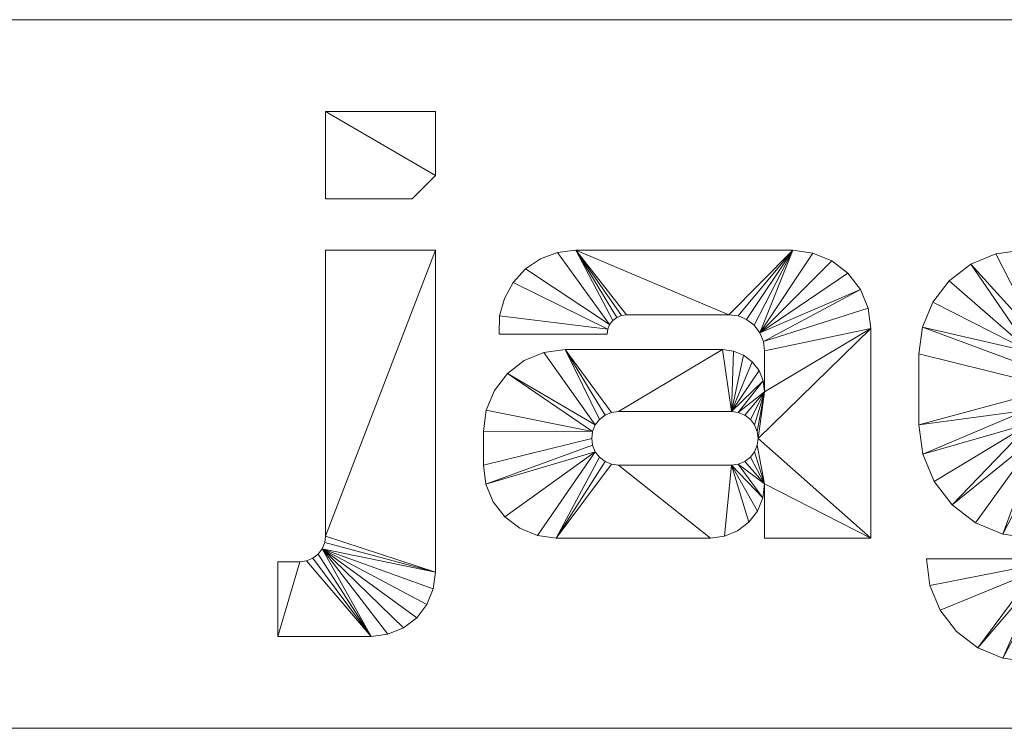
# Model space of a CAD drawing. Header units: millimetres. Extents: x -300 to 300, y -108 to 0.
# Tile 2 of 5: x -150 to 0, y -108 to 0. Entities that reach past the tile are written whole.
import ezdxf

# ---------------------------------------------------------------- set-up
doc = ezdxf.new("R2010")
doc.units = ezdxf.units.MM

# ---------------------------------------------------------------- blocks, each defined once
blk = doc.blocks.new('RSen_56_ME_FB_LOD200 - convector_jaga - know0_03006006 - wall mounted - 06_jaga_knockonwood_lxhxd 600x300x108 mm-333917-3D view')
at = {"lineweight": 18}
mesh = blk.add_polyface(dxfattribs=at)
corners = [(300, 400), (-300, 400), (-300, 400, 108), (300, 400, 108)]
mesh.append_faces([[corners[k] for k in face] for face in [(2, 3, 0, 1)]])
mesh = blk.add_polyface(dxfattribs=at)
corners = [(-300, 400), (300, 400), (300, 100), (-300, 100)]
mesh.append_faces([[corners[k] for k in face] for face in [(0, 1, 2, 3)]])
mesh = blk.add_polyface(dxfattribs=at)
corners = [(300, 400, 108), (-300, 400, 108), (-300, 100, 108), (300, 100, 108)]
mesh.append_faces([[corners[k] for k in face] for face in [(0, 1, 2, 3)]])
mesh = blk.add_polyface(dxfattribs=at)
corners = [(300, 100), (300, 100, 108), (-300, 100, 108), (-300, 100)]
mesh.append_faces([[corners[k] for k in face] for face in [(1, 2, 3, 0)]])
blk = doc.blocks.new('RSen_55_GM_FB_logo - SH_jaga - standard-260147-3D view')
at = {"lineweight": 18}
mesh = blk.add_polyface(dxfattribs=at)
corners = [(-86.66, 18.85, 2), (-103.4, 18.85, 2), (-103.4, -24.69, 2), (-103.53, -25.7, 2), (-103.93, -26.65, 2), (-104.55, -27.47, 2), (-105.36, -28.09, 2), (-106.31, -28.48, 2), (-107.33, -28.62, 2), (-110.65, -28.62, 2), (-110.65, -40, 2), (-96.44, -40, 2), (-93.91, -39.67, 2), (-91.55, -38.69, 2), (-89.52, -37.14, 2), (-87.97, -35.11, 2), (-86.99, -32.75, 2), (-86.66, -30.22, 2), (-103.4, 40, 2), (-103.4, 26.71, 2), (-90.21, 26.71, 2), (-86.66, 30.26, 2), (-86.66, 40, 2), (-32.24, 18.85, 2), (-65.3, 18.85, 2), (-68.05, 18.52, 2), (-70.65, 17.55, 2), (-72.95, 16.01, 2), (-74.82, 13.96, 2), (-76.16, 11.53, 2), (-76.9, 8.86, 2), (-76.98, 6.08, 2), (-60.52, 6.08, 2), (-60.42, 6.84, 2), (-60.13, 7.55, 2), (-59.66, 8.16, 2), (-59.05, 8.63, 2), (-58.34, 8.92, 2), (-57.58, 9.02, 2), (-41.99, 9.02, 2), (-40.57, 8.84, 2), (-39.25, 8.29, 2), (-38.11, 7.42, 2), (-37.24, 6.28, 2), (-36.7, 4.96, 2), (-36.51, 3.55, 2), (-36.51, -2.7, 2), (-36.73, -1.04, 2), (-37.37, 0.51, 2), (-38.39, 1.84, 2), (-39.72, 2.86, 2), (-41.27, 3.5, 2), (-42.93, 3.72, 2), (-66.92, 3.72, 2), (-70.14, 3.3, 2), (-73.14, 2.05, 2), (-75.71, 0.08, 2), (-77.69, -2.5, 2), (-78.93, -5.5, 2), (-79.35, -8.71, 2), (-79.35, -13.91, 2), (-78.98, -16.78, 2), (-77.87, -19.46, 2), (-76.11, -21.75, 2), (-73.81, -23.52, 2), (-71.13, -24.62, 2), (-68.26, -25, 2), (-44.76, -25, 2), (-42.63, -24.72, 2), (-40.64, -23.9, 2), (-38.93, -22.58, 2), (-37.62, -20.88, 2), (-36.79, -18.89, 2), (-36.51, -16.75, 2), (-36.51, -25, 2), (-20.33, -25, 2), (-20.33, 6.94, 2), (-20.74, 10.02, 2), (-21.93, 12.9, 2), (-23.82, 15.36, 2), (-26.29, 17.25, 2), (-29.16, 18.44, 2), (-41.58, -5.73, 2), (-40.52, -5.87, 2), (-39.54, -6.28, 2), (-38.69, -6.93, 2), (-38.05, -7.77, 2), (-37.64, -8.75, 2), (-37.5, -9.81, 2), (-37.64, -10.86, 2), (-38.05, -11.85, 2), (-38.69, -12.69, 2), (-39.54, -13.34, 2), (-40.52, -13.75, 2), (-41.58, -13.89, 2), (-58.79, -13.89, 2), (-59.84, -13.75, 2), (-60.82, -13.34, 2), (-61.67, -12.69, 2), (-62.32, -11.85, 2), (-62.72, -10.86, 2), (-62.86, -9.81, 2), (-62.72, -8.75, 2), (-62.32, -7.77, 2), (-61.67, -6.93, 2), (-60.82, -6.28, 2), (-59.84, -5.87, 2), (-58.79, -5.73, 2), (22.97, 18.85, 2), (2.79, 18.85, 2), (-1.3, 18.31, 2), (-5.11, 16.73, 2), (-8.38, 14.22, 2), (-10.89, 10.96, 2), (-12.46, 7.15, 2), (-13, 3.06, 2), (-13, -7.75, 2), (-12.41, -12.21, 2), (-10.69, -16.37, 2), (-7.95, -19.95, 2), (-4.37, -22.69, 2), (-0.21, -24.41, 2), (4.25, -25, 2), (20.26, -25, 2), (22.91, -24.65, 2), (25.39, -23.63, 2), (27.51, -22, 2), (29.14, -19.87, 2), (30.17, -17.4, 2), (30.52, -14.74, 2), (30.52, -25.04, 2), (30.28, -26.86, 2), (29.57, -28.57, 2), (28.45, -30.03, 2), (26.99, -31.15, 2), (25.29, -31.86, 2), (23.46, -32.1, 2), (8.03, -32.1, 2), (7, -31.96, 2), (6.05, -31.57, 2), (5.23, -30.94, 2), (4.61, -30.12, 2), (4.21, -29.17, 2), (4.08, -28.15, 2), (-11.86, -28.15, 2), (-11.33, -32.21, 2), (-9.76, -36, 2), (-7.27, -39.25, 2), (-4.01, -41.74, 2), (-0.23, -43.31, 2), (3.84, -43.85, 2), (27.56, -43.85, 2), (32.69, -43.17, 2), (37.46, -41.2, 2), (41.56, -38.05, 2), (44.71, -33.95, 2), (46.69, -29.17, 2), (47.36, -24.05, 2), (47.36, 18.85, 2), (30.52, 18.85, 2), (30.52, 11.3, 2), (30.26, 13.25, 2), (29.51, 15.07, 2), (28.31, 16.64, 2), (26.74, 17.84, 2), (24.92, 18.59, 2), (22.07, 7.57, 2), (24.25, 7.28, 2), (26.27, 6.45, 2), (28.01, 5.11, 2), (29.34, 3.38, 2), (30.18, 1.35, 2), (30.46, -0.82, 2), (30.46, -3.42, 2), (30.19, -5.52, 2), (29.38, -7.47, 2), (28.09, -9.14, 2), (26.42, -10.43, 2), (24.47, -11.24, 2), (22.37, -11.51, 2), (11.05, -11.51, 2), (8.96, -11.24, 2), (7.01, -10.43, 2), (5.34, -9.15, 2), (4.06, -7.48, 2), (3.26, -5.54, 2), (2.98, -3.45, 2), (2.98, -0.87, 2), (3.27, 1.31, 2), (4.11, 3.35, 2), (5.45, 5.1, 2), (7.2, 6.44, 2), (9.24, 7.28, 2), (11.42, 7.57, 2), (101.73, 18.85, 2), (68.67, 18.85, 2), (65.92, 18.52, 2), (63.32, 17.55, 2), (61.02, 16.01, 2), (59.14, 13.96, 2), (57.8, 11.53, 2), (57.07, 8.86, 2), (56.99, 6.08, 2), (73.45, 6.08, 2), (73.55, 6.84, 2), (73.84, 7.55, 2), (74.31, 8.16, 2), (74.91, 8.63, 2), (75.62, 8.92, 2), (76.38, 9.02, 2), (91.98, 9.02, 2), (93.4, 8.84, 2), (94.72, 8.29, 2), (95.85, 7.42, 2), (96.72, 6.28, 2), (97.27, 4.96, 2), (97.46, 3.55, 2), (97.46, -2.7, 2), (97.24, -1.04, 2), (96.6, 0.51, 2), (95.58, 1.84, 2), (94.25, 2.86, 2), (92.7, 3.5, 2), (91.04, 3.72, 2), (67.05, 3.72, 2), (63.83, 3.3, 2), (60.83, 2.05, 2), (58.26, 0.08, 2), (56.28, -2.5, 2), (55.04, -5.5, 2), (54.61, -8.71, 2), (54.61, -13.91, 2), (54.99, -16.78, 2), (56.1, -19.46, 2), (57.86, -21.75, 2), (60.16, -23.52, 2), (62.83, -24.62, 2), (65.7, -25, 2), (89.21, -25, 2), (91.34, -24.72, 2), (93.33, -23.9, 2), (95.04, -22.58, 2), (96.35, -20.88, 2), (97.18, -18.89, 2), (97.46, -16.75, 2), (97.46, -25, 2), (113.63, -25, 2), (113.63, 6.94, 2), (113.23, 10.02, 2), (112.04, 12.9, 2), (110.15, 15.36, 2), (107.68, 17.25, 2), (104.81, 18.44, 2), (92.39, -5.73, 2), (93.45, -5.87, 2), (94.43, -6.28, 2), (95.27, -6.93, 2), (95.92, -7.77, 2), (96.33, -8.75, 2), (96.47, -9.81, 2), (96.33, -10.86, 2), (95.92, -11.85, 2), (95.27, -12.69, 2), (94.43, -13.34, 2), (93.45, -13.75, 2), (92.39, -13.89, 2), (75.18, -13.89, 2), (74.13, -13.75, 2), (73.14, -13.34, 2), (72.3, -12.69, 2), (71.65, -11.85, 2), (71.24, -10.86, 2), (71.11, -9.81, 2), (71.24, -8.75, 2), (71.65, -7.77, 2), (72.3, -6.93, 2), (73.14, -6.28, 2), (74.13, -5.87, 2), (75.18, -5.73, 2)]
mesh.append_faces([[corners[k] for k in face] for face in [(2, 17, 0, 1), (160, 158, 159), (246, 244, 245)]], dxfattribs={"vtx0": -1})
mesh.append_faces([[corners[k] for k in face] for face in [(6, 11, 5), (5, 11, 4), (42, 23, 41), (85, 46, 84), (92, 73, 91), (105, 53, 104), (103, 56, 102), (172, 158, 171), (165, 166, 164), (170, 160, 169), (168, 160, 167), (163, 167, 162), (192, 109, 191), (181, 122, 180), (121, 183, 120), (213, 194, 212), (256, 217, 255), (263, 244, 262), (276, 224, 275), (274, 227, 273)]], dxfattribs={"vtx0": -1, "vtx1": -1})
mesh.append_faces([[corners[k] for k in face] for face in [(76, 46, 88, 75), (259, 247, 217, 258)]], dxfattribs={"vtx0": -1, "vtx1": -1, "vtx2": -1})
mesh.append_faces([[corners[k] for k in face] for face in [(11, 6, 7), (43, 81, 23, 42), (82, 51, 52, 107), (46, 87, 88), (73, 90, 91), (46, 86, 87), (73, 92, 93), (46, 85, 86), (24, 36, 37), (53, 106, 107, 52), (53, 105, 106), (66, 98, 99, 65), (66, 96, 97), (158, 172, 173, 157), (157, 173, 174), (167, 163, 164, 166), (166, 165, 108, 193), (160, 168, 169), (130, 156, 157, 129), (178, 128, 129, 177), (156, 130, 131, 155), (133, 152, 153, 132), (152, 133, 134), (151, 136, 137), (109, 192, 193, 108), (111, 189, 190, 110), (122, 181, 182), (114, 188, 189, 113), (115, 187, 188, 114), (117, 184, 185, 116), (180, 122, 123, 179), (146, 141, 142, 145), (214, 252, 194, 213), (253, 222, 223, 278), (244, 261, 262), (217, 257, 258), (244, 263, 264), (217, 256, 257), (195, 207, 208), (224, 277, 278, 223), (224, 276, 277), (237, 269, 270, 236), (237, 267, 268)]], dxfattribs={"vtx0": -1, "vtx2": -1})
mesh.append_faces([[corners[k] for k in face] for face in [(160, 170, 171, 158)]], dxfattribs={"vtx0": -1, "vtx2": -1, "vtx3": -1})
mesh.append_faces([[corners[k] for k in face] for face in [(43, 79, 80, 81), (82, 47, 48, 49), (94, 68, 69, 70), (34, 25, 26, 27), (33, 28, 29, 30), (103, 54, 55, 56), (102, 56, 57, 58), (167, 160, 161, 162), (214, 250, 251, 252), (253, 218, 219, 220), (265, 239, 240, 241), (205, 196, 197, 198), (204, 199, 200, 201), (274, 225, 226, 227), (273, 227, 228, 229)]], dxfattribs={"vtx0": -1, "vtx3": -1})
mesh.append_faces([[corners[k] for k in face] for face in [(74, 75, 73), (32, 33, 30, 31), (203, 204, 201, 202)]], dxfattribs={"vtx1": -1})
mesh.append_faces([[corners[k] for k in face] for face in [(16, 17, 4, 15), (14, 15, 4, 13), (12, 13, 4, 11), (2, 3, 17), (3, 4, 17), (45, 46, 76), (77, 78, 44), (40, 41, 23), (50, 51, 82, 49), (89, 90, 73), (71, 72, 94, 70), (82, 83, 47), (37, 38, 24), (35, 36, 24), (38, 39, 24), (97, 98, 66), (64, 65, 99, 63), (62, 63, 99, 61), (99, 100, 61), (58, 59, 102), (176, 177, 129), (175, 176, 129), (154, 155, 132, 153), (131, 132, 155), (126, 127, 179, 125), (124, 125, 179, 123), (135, 136, 151), (112, 113, 189, 111), (185, 186, 116), (138, 139, 150), (118, 119, 184, 117), (147, 148, 141, 146), (216, 217, 247), (248, 249, 215), (211, 212, 194), (221, 222, 253, 220), (259, 260, 244), (260, 261, 244), (242, 243, 265, 241), (253, 254, 218), (208, 209, 195), (206, 207, 195), (209, 210, 195), (268, 269, 237), (235, 236, 270, 234), (233, 234, 270, 232), (270, 271, 232), (229, 230, 273)]], dxfattribs={"vtx1": -1, "vtx2": -1})
mesh.append_faces([[corners[k] for k in face] for face in [(88, 89, 73, 75), (174, 175, 129, 157), (246, 247, 259, 244)]], dxfattribs={"vtx1": -1, "vtx2": -1, "vtx3": -1})
mesh.append_faces([[corners[k] for k in face] for face in [(10, 11, 7, 8), (43, 44, 78, 79), (76, 77, 44, 45), (39, 40, 23, 24), (46, 47, 83, 84), (72, 73, 93, 94), (67, 68, 94, 95), (24, 25, 34, 35), (33, 34, 27, 28), (53, 54, 103, 104), (66, 67, 95, 96), (59, 60, 101, 102), (100, 101, 60, 61), (178, 179, 127, 128), (151, 152, 134, 135), (190, 191, 109, 110), (183, 184, 119, 120), (182, 183, 121, 122), (186, 187, 115, 116), (137, 138, 150, 151), (139, 140, 149, 150), (140, 141, 148, 149), (214, 215, 249, 250), (247, 248, 215, 216), (210, 211, 194, 195), (217, 218, 254, 255), (243, 244, 264, 265), (238, 239, 265, 266), (195, 196, 205, 206), (204, 205, 198, 199), (224, 225, 274, 275), (237, 238, 266, 267), (230, 231, 272, 273), (271, 272, 231, 232)]], dxfattribs={"vtx1": -1, "vtx3": -1})
mesh.append_faces([[corners[k] for k in face] for face in [(8, 9, 10), (21, 22, 18), (143, 144, 145, 142)]], dxfattribs={"vtx2": -1})
mesh.append_faces([[corners[k] for k in face] for face in [(18, 19, 20, 21)]], dxfattribs={"vtx3": -1})
mesh = blk.add_polyface(dxfattribs=at)
corners = [(-86.66, 18.85), (-86.66, -30.22), (-86.99, -32.75), (-87.97, -35.11), (-89.52, -37.14), (-91.55, -38.69), (-93.91, -39.67), (-96.44, -40), (-110.65, -40), (-110.65, -28.62), (-107.33, -28.62), (-106.31, -28.48), (-105.36, -28.09), (-104.55, -27.47), (-103.93, -26.65), (-103.53, -25.7), (-103.4, -24.69), (-103.4, 18.85), (-103.4, 40), (-86.66, 40), (-86.66, 30.26), (-90.21, 26.71), (-103.4, 26.71), (-32.24, 18.85), (-29.16, 18.44), (-26.29, 17.25), (-23.82, 15.36), (-21.93, 12.9), (-20.74, 10.02), (-20.33, 6.94), (-20.33, -25), (-36.51, -25), (-36.51, -16.75), (-36.79, -18.89), (-37.62, -20.88), (-38.93, -22.58), (-40.64, -23.9), (-42.63, -24.72), (-44.76, -25), (-68.26, -25), (-71.13, -24.62), (-73.81, -23.52), (-76.11, -21.75), (-77.87, -19.46), (-78.98, -16.78), (-79.35, -13.91), (-79.35, -8.71), (-78.93, -5.5), (-77.69, -2.5), (-75.71, 0.08), (-73.14, 2.05), (-70.14, 3.3), (-66.92, 3.72), (-42.93, 3.72), (-41.27, 3.5), (-39.72, 2.86), (-38.39, 1.84), (-37.37, 0.51), (-36.73, -1.04), (-36.51, -2.7), (-36.51, 3.55), (-36.7, 4.96), (-37.24, 6.28), (-38.11, 7.42), (-39.25, 8.29), (-40.57, 8.84), (-41.99, 9.02), (-57.58, 9.02), (-58.34, 8.92), (-59.05, 8.63), (-59.66, 8.16), (-60.13, 7.55), (-60.42, 6.84), (-60.52, 6.08), (-76.98, 6.08), (-76.9, 8.86), (-76.16, 11.53), (-74.82, 13.96), (-72.95, 16.01), (-70.65, 17.55), (-68.05, 18.52), (-65.3, 18.85), (-41.58, -5.73), (-58.79, -5.73), (-59.84, -5.87), (-60.82, -6.28), (-61.67, -6.93), (-62.32, -7.77), (-62.72, -8.75), (-62.86, -9.81), (-62.72, -10.86), (-62.32, -11.85), (-61.67, -12.69), (-60.82, -13.34), (-59.84, -13.75), (-58.79, -13.89), (-41.58, -13.89), (-40.52, -13.75), (-39.54, -13.34), (-38.69, -12.69), (-38.05, -11.85), (-37.64, -10.86), (-37.5, -9.81), (-37.64, -8.75), (-38.05, -7.77), (-38.69, -6.93), (-39.54, -6.28), (-40.52, -5.87), (22.97, 18.85), (24.92, 18.59), (26.74, 17.84), (28.31, 16.64), (29.51, 15.07), (30.26, 13.25), (30.52, 11.3), (30.52, 18.85), (47.36, 18.85), (47.36, -24.05), (46.69, -29.17), (44.71, -33.95), (41.56, -38.05), (37.46, -41.2), (32.69, -43.17), (27.56, -43.85), (3.84, -43.85), (-0.23, -43.31), (-4.01, -41.74), (-7.27, -39.25), (-9.76, -36), (-11.33, -32.21), (-11.86, -28.15), (4.08, -28.15), (4.21, -29.17), (4.61, -30.12), (5.23, -30.94), (6.05, -31.57), (7, -31.96), (8.03, -32.1), (23.46, -32.1), (25.29, -31.86), (26.99, -31.15), (28.45, -30.03), (29.57, -28.57), (30.28, -26.86), (30.52, -25.04), (30.52, -14.74), (30.17, -17.4), (29.14, -19.87), (27.51, -22), (25.39, -23.63), (22.91, -24.65), (20.26, -25), (4.25, -25), (-0.21, -24.41), (-4.37, -22.69), (-7.95, -19.95), (-10.69, -16.37), (-12.41, -12.21), (-13, -7.75), (-13, 3.06), (-12.46, 7.15), (-10.89, 10.96), (-8.38, 14.22), (-5.11, 16.73), (-1.3, 18.31), (2.79, 18.85), (22.07, 7.57), (11.42, 7.57), (9.24, 7.28), (7.2, 6.44), (5.45, 5.1), (4.11, 3.35), (3.27, 1.31), (2.98, -0.87), (2.98, -3.45), (3.26, -5.54), (4.06, -7.48), (5.34, -9.15), (7.01, -10.43), (8.96, -11.24), (11.05, -11.51), (22.37, -11.51), (24.47, -11.24), (26.42, -10.43), (28.09, -9.14), (29.38, -7.47), (30.19, -5.52), (30.46, -3.42), (30.46, -0.82), (30.18, 1.35), (29.34, 3.38), (28.01, 5.11), (26.27, 6.45), (24.25, 7.28), (101.73, 18.85), (104.81, 18.44), (107.68, 17.25), (110.15, 15.36), (112.04, 12.9), (113.23, 10.02), (113.63, 6.94), (113.63, -25), (97.46, -25), (97.46, -16.75), (97.18, -18.89), (96.35, -20.88), (95.04, -22.58), (93.33, -23.9), (91.34, -24.72), (89.21, -25), (65.7, -25), (62.83, -24.62), (60.16, -23.52), (57.86, -21.75), (56.1, -19.46), (54.99, -16.78), (54.61, -13.91), (54.61, -8.71), (55.04, -5.5), (56.28, -2.5), (58.26, 0.08), (60.83, 2.05), (63.83, 3.3), (67.05, 3.72), (91.04, 3.72), (92.7, 3.5), (94.25, 2.86), (95.58, 1.84), (96.6, 0.51), (97.24, -1.04), (97.46, -2.7), (97.46, 3.55), (97.27, 4.96), (96.72, 6.28), (95.85, 7.42), (94.72, 8.29), (93.4, 8.84), (91.98, 9.02), (76.38, 9.02), (75.62, 8.92), (74.91, 8.63), (74.31, 8.16), (73.84, 7.55), (73.55, 6.84), (73.45, 6.08), (56.99, 6.08), (57.07, 8.86), (57.8, 11.53), (59.14, 13.96), (61.02, 16.01), (63.32, 17.55), (65.92, 18.52), (68.67, 18.85), (92.39, -5.73), (75.18, -5.73), (74.13, -5.87), (73.14, -6.28), (72.3, -6.93), (71.65, -7.77), (71.24, -8.75), (71.11, -9.81), (71.24, -10.86), (71.65, -11.85), (72.3, -12.69), (73.14, -13.34), (74.13, -13.75), (75.18, -13.89), (92.39, -13.89), (93.45, -13.75), (94.43, -13.34), (95.27, -12.69), (95.92, -11.85), (96.33, -10.86), (96.47, -9.81), (96.33, -8.75), (95.92, -7.77), (95.27, -6.93), (94.43, -6.28), (93.45, -5.87)]
mesh.append_faces([[corners[k] for k in face] for face in [(20, 18, 19)]], dxfattribs={"vtx0": -1})
mesh.append_faces([[corners[k] for k in face] for face in [(12, 7, 11), (70, 81, 69), (91, 44, 90), (88, 49, 87), (86, 52, 85), (65, 23, 64), (60, 29, 59), (107, 59, 106), (105, 59, 104), (106, 59, 105), (170, 165, 169), (180, 152, 179), (189, 116, 188), (140, 123, 139), (138, 123, 137), (241, 252, 240), (218, 259, 217), (259, 220, 258), (257, 223, 256), (236, 194, 235), (278, 230, 277), (276, 230, 275)]], dxfattribs={"vtx0": -1, "vtx1": -1})
mesh.append_faces([[corners[k] for k in face] for face in [(59, 29, 102, 103), (114, 116, 189, 190), (230, 200, 273, 274)]], dxfattribs={"vtx0": -1, "vtx1": -1, "vtx3": -1})
mesh.append_faces([[corners[k] for k in face] for face in [(7, 12, 13), (1, 15, 16, 0), (11, 7, 8, 10), (7, 13, 14, 6), (72, 77, 78, 71), (71, 80, 81, 70), (87, 51, 52, 86), (89, 45, 46, 88), (90, 44, 45, 89), (39, 94, 95, 38), (88, 46, 47), (52, 84, 85), (29, 60, 61, 28), (96, 37, 38, 95), (59, 103, 104), (32, 100, 101), (102, 29, 30), (171, 162, 163, 170), (174, 158, 159, 173), (158, 174, 175, 157), (153, 177, 178), (157, 175, 176, 156), (126, 133, 134), (124, 136, 137, 123), (110, 193, 166, 109), (114, 192, 193, 113), (114, 190, 191), (117, 186, 187, 116), (193, 112, 113), (147, 181, 182, 146), (118, 143, 144, 117), (119, 142, 143, 118), (243, 248, 249, 242), (242, 251, 252, 241), (258, 222, 223, 257), (260, 216, 217, 259), (261, 215, 216, 260), (210, 265, 266, 209), (223, 255, 256), (200, 231, 232, 199), (200, 230, 231), (267, 208, 209, 266), (230, 274, 275), (203, 270, 271), (273, 200, 201)]], dxfattribs={"vtx0": -1, "vtx2": -1})
mesh.append_faces([[corners[k] for k in face] for face in [(32, 101, 102, 30), (145, 185, 186, 117), (203, 272, 273, 201)]], dxfattribs={"vtx0": -1, "vtx2": -1, "vtx3": -1})
mesh.append_faces([[corners[k] for k in face] for face in [(14, 2, 3, 4), (14, 4, 5, 6), (88, 47, 48, 49), (87, 49, 50, 51), (71, 78, 79, 80), (82, 53, 54, 55), (82, 55, 56, 57), (171, 160, 161, 162), (170, 163, 164, 165), (133, 126, 127, 128), (193, 110, 111, 112), (181, 149, 150, 151), (259, 218, 219, 220), (258, 220, 221, 222), (242, 249, 250, 251), (253, 224, 225, 226), (253, 226, 227, 228)]], dxfattribs={"vtx0": -1, "vtx3": -1})
mesh.append_faces([[corners[k] for k in face] for face in [(31, 32, 30), (202, 203, 201)]], dxfattribs={"vtx1": -1})
mesh.append_faces([[corners[k] for k in face] for face in [(76, 77, 72, 75), (68, 69, 81), (67, 68, 81), (43, 44, 91, 42), (41, 42, 91, 40), (93, 94, 39), (92, 93, 39), (65, 66, 23), (63, 64, 23), (62, 63, 23), (24, 25, 62, 23), (26, 27, 62, 25), (57, 58, 82), (36, 37, 96, 35), (34, 35, 96), (98, 99, 32), (99, 100, 32), (82, 83, 53), (168, 169, 165), (171, 172, 160), (154, 155, 177, 153), (183, 184, 145), (191, 192, 114), (187, 188, 116), (184, 185, 145), (148, 149, 181, 147), (138, 139, 123), (144, 145, 117), (120, 121, 142, 119), (247, 248, 243, 246), (239, 240, 252), (238, 239, 252), (214, 215, 262, 213), (212, 213, 262, 211), (261, 262, 215), (264, 265, 210), (263, 264, 210), (236, 237, 194), (234, 235, 194), (233, 234, 194), (195, 196, 233, 194), (197, 198, 233, 196), (228, 229, 253), (276, 277, 230), (207, 208, 267, 206), (205, 206, 267), (271, 272, 203), (269, 270, 203), (253, 254, 224)]], dxfattribs={"vtx1": -1, "vtx2": -1})
mesh.append_faces([[corners[k] for k in face] for face in [(14, 15, 1, 2), (66, 67, 81, 23), (39, 40, 91, 92), (83, 84, 52, 53), (61, 62, 27, 28), (58, 59, 107, 82), (97, 98, 32, 33), (96, 97, 33, 34), (159, 160, 172, 173), (167, 168, 165, 108), (176, 177, 155, 156), (178, 179, 152, 153), (125, 126, 134, 135), (128, 129, 132, 133), (151, 152, 180, 181), (124, 125, 135, 136), (108, 109, 166, 167), (122, 123, 140, 141), (182, 183, 145, 146), (121, 122, 141, 142), (237, 238, 252, 194), (210, 211, 262, 263), (254, 255, 223, 224), (232, 233, 198, 199), (229, 230, 278, 253), (268, 269, 203, 204), (267, 268, 204, 205)]], dxfattribs={"vtx1": -1, "vtx3": -1})
mesh.append_faces([[corners[k] for k in face] for face in [(8, 9, 10), (16, 17, 0), (21, 22, 18, 20), (73, 74, 75, 72), (114, 115, 116), (244, 245, 246, 243)]], dxfattribs={"vtx2": -1})
mesh.append_faces([[corners[k] for k in face] for face in [(129, 130, 131, 132)]], dxfattribs={"vtx3": -1})
mesh = blk.add_polyface(dxfattribs=at)
corners = [(-103.4, 26.71, 2), (-103.4, 40, 2), (-103.4, 40), (-103.4, 26.71)]
mesh.append_faces([[corners[k] for k in face] for face in [(0, 1, 2, 3)]])
mesh = blk.add_polyface(dxfattribs=at)
corners = [(-103.4, 40, 2), (-86.66, 40, 2), (-86.66, 40), (-103.4, 40)]
mesh.append_faces([[corners[k] for k in face] for face in [(0, 1, 2, 3)]])
mesh = blk.add_polyface(dxfattribs=at)
corners = [(-86.66, 40, 2), (-86.66, 30.26, 2), (-86.66, 30.26), (-86.66, 40)]
mesh.append_faces([[corners[k] for k in face] for face in [(0, 1, 2, 3)]])
mesh = blk.add_polyface(dxfattribs=at)
corners = [(-86.66, 30.26, 2), (-90.21, 26.71, 2), (-90.21, 26.71), (-86.66, 30.26)]
mesh.append_faces([[corners[k] for k in face] for face in [(0, 1, 2, 3)]])
mesh = blk.add_polyface(dxfattribs=at)
corners = [(-90.21, 26.71, 2), (-103.4, 26.71, 2), (-103.4, 26.71), (-90.21, 26.71)]
mesh.append_faces([[corners[k] for k in face] for face in [(0, 1, 2, 3)]])
mesh = blk.add_polyface(dxfattribs=at)
corners = [(-103.4, 18.85, 2), (-86.66, 18.85, 2), (-86.66, 18.85), (-103.4, 18.85)]
mesh.append_faces([[corners[k] for k in face] for face in [(0, 1, 2, 3)]])
mesh = blk.add_polyface(dxfattribs=at)
corners = [(-103.4, -24.69, 2), (-103.4, 18.85, 2), (-103.4, 18.85), (-103.4, -24.69)]
mesh.append_faces([[corners[k] for k in face] for face in [(3, 0, 1, 2)]])
mesh = blk.add_polyface(dxfattribs=at)
corners = [(-86.66, 18.85, 2), (-86.66, -30.22, 2), (-86.66, -30.22), (-86.66, 18.85)]
mesh.append_faces([[corners[k] for k in face] for face in [(0, 1, 2, 3)]])
mesh = blk.add_polyface(dxfattribs=at)
corners = [(-76.98, 6.08, 2), (-76.9, 8.86, 2), (-76.16, 11.53, 2), (-74.82, 13.96, 2), (-72.95, 16.01, 2), (-70.65, 17.55, 2), (-68.05, 18.52, 2), (-65.3, 18.85, 2), (-65.3, 18.85), (-68.05, 18.52), (-70.65, 17.55), (-72.95, 16.01), (-74.82, 13.96), (-76.16, 11.53), (-76.9, 8.86), (-76.98, 6.08)]
mesh.append_faces([[corners[k] for k in face] for face in [(8, 9, 6, 7)]], dxfattribs={"vtx1": -1})
mesh.append_faces([[corners[k] for k in face] for face in [(9, 10, 5, 6), (10, 11, 4, 5), (3, 4, 11, 12), (12, 13, 2, 3), (13, 14, 1, 2)]], dxfattribs={"vtx1": -1, "vtx3": -1})
mesh.append_faces([[corners[k] for k in face] for face in [(14, 15, 0, 1)]], dxfattribs={"vtx3": -1})
mesh = blk.add_polyface(dxfattribs=at)
corners = [(-65.3, 18.85, 2), (-32.24, 18.85, 2), (-32.24, 18.85), (-65.3, 18.85)]
mesh.append_faces([[corners[k] for k in face] for face in [(3, 0, 1, 2)]])
mesh = blk.add_polyface(dxfattribs=at)
corners = [(-32.24, 18.85, 2), (-29.16, 18.44, 2), (-26.29, 17.25, 2), (-23.82, 15.36, 2), (-21.93, 12.9, 2), (-20.74, 10.02, 2), (-20.33, 6.94, 2), (-20.33, 6.94), (-20.74, 10.02), (-21.93, 12.9), (-23.82, 15.36), (-26.29, 17.25), (-29.16, 18.44), (-32.24, 18.85)]
mesh.append_faces([[corners[k] for k in face] for face in [(7, 8, 5, 6), (0, 1, 12, 13)]], dxfattribs={"vtx1": -1})
mesh.append_faces([[corners[k] for k in face] for face in [(8, 9, 4, 5), (3, 4, 9, 10), (10, 11, 2, 3), (11, 12, 1, 2)]], dxfattribs={"vtx1": -1, "vtx3": -1})
mesh = blk.add_polyface(dxfattribs=at)
corners = [(-13, 3.06, 2), (-12.46, 7.15, 2), (-10.89, 10.96, 2), (-8.38, 14.22, 2), (-5.11, 16.73, 2), (-1.3, 18.31, 2), (2.79, 18.85, 2), (2.79, 18.85), (-1.3, 18.31), (-5.11, 16.73), (-8.38, 14.22), (-10.89, 10.96), (-12.46, 7.15), (-13, 3.06)]
mesh.append_faces([[corners[k] for k in face] for face in [(7, 8, 5, 6), (0, 1, 12, 13)]], dxfattribs={"vtx1": -1})
mesh.append_faces([[corners[k] for k in face] for face in [(8, 9, 4, 5), (3, 4, 9, 10), (10, 11, 2, 3), (11, 12, 1, 2)]], dxfattribs={"vtx1": -1, "vtx3": -1})
mesh = blk.add_polyface(dxfattribs=at)
corners = [(-57.58, 9.02, 2), (-58.34, 8.92, 2), (-59.05, 8.63, 2), (-59.66, 8.16, 2), (-60.13, 7.55, 2), (-60.42, 6.84, 2), (-60.52, 6.08, 2), (-60.52, 6.08), (-60.42, 6.84), (-60.13, 7.55), (-59.66, 8.16), (-59.05, 8.63), (-58.34, 8.92), (-57.58, 9.02)]
mesh.append_faces([[corners[k] for k in face] for face in [(0, 1, 12, 13)]], dxfattribs={"vtx1": -1})
mesh.append_faces([[corners[k] for k in face] for face in [(4, 5, 8, 9), (9, 10, 3, 4), (1, 2, 11, 12), (10, 11, 2, 3)]], dxfattribs={"vtx1": -1, "vtx3": -1})
mesh.append_faces([[corners[k] for k in face] for face in [(5, 6, 7, 8)]], dxfattribs={"vtx3": -1})
mesh = blk.add_polyface(dxfattribs=at)
corners = [(-41.99, 9.02, 2), (-57.58, 9.02, 2), (-57.58, 9.02), (-41.99, 9.02)]
mesh.append_faces([[corners[k] for k in face] for face in [(3, 0, 1, 2)]])
mesh = blk.add_polyface(dxfattribs=at)
corners = [(-36.51, 3.55, 2), (-36.7, 4.96, 2), (-37.24, 6.28, 2), (-38.11, 7.42, 2), (-39.25, 8.29, 2), (-40.57, 8.84, 2), (-41.99, 9.02, 2), (-41.99, 9.02), (-40.57, 8.84), (-39.25, 8.29), (-38.11, 7.42), (-37.24, 6.28), (-36.7, 4.96), (-36.51, 3.55)]
mesh.append_faces([[corners[k] for k in face] for face in [(0, 1, 12, 13)]], dxfattribs={"vtx1": -1})
mesh.append_faces([[corners[k] for k in face] for face in [(4, 5, 8, 9), (9, 10, 3, 4), (1, 2, 11, 12), (10, 11, 2, 3)]], dxfattribs={"vtx1": -1, "vtx3": -1})
mesh.append_faces([[corners[k] for k in face] for face in [(5, 6, 7, 8)]], dxfattribs={"vtx3": -1})
mesh = blk.add_polyface(dxfattribs=at)
corners = [(-60.52, 6.08, 2), (-76.98, 6.08, 2), (-76.98, 6.08), (-60.52, 6.08)]
mesh.append_faces([[corners[k] for k in face] for face in [(0, 1, 2, 3)]])
mesh = blk.add_polyface(dxfattribs=at)
corners = [(-20.33, 6.94, 2), (-20.33, -25, 2), (-20.33, -25), (-20.33, 6.94)]
mesh.append_faces([[corners[k] for k in face] for face in [(3, 0, 1, 2)]])
mesh = blk.add_polyface(dxfattribs=at)
corners = [(-79.35, -8.71, 2), (-78.93, -5.5, 2), (-77.69, -2.5, 2), (-75.71, 0.08, 2), (-73.14, 2.05, 2), (-70.14, 3.3, 2), (-66.92, 3.72, 2), (-66.92, 3.72), (-70.14, 3.3), (-73.14, 2.05), (-75.71, 0.08), (-77.69, -2.5), (-78.93, -5.5), (-79.35, -8.71)]
mesh.append_faces([[corners[k] for k in face] for face in [(7, 8, 5, 6), (0, 1, 12, 13)]], dxfattribs={"vtx1": -1})
mesh.append_faces([[corners[k] for k in face] for face in [(8, 9, 4, 5), (3, 4, 9, 10), (10, 11, 2, 3), (11, 12, 1, 2)]], dxfattribs={"vtx1": -1, "vtx3": -1})
mesh = blk.add_polyface(dxfattribs=at)
corners = [(-66.92, 3.72, 2), (-42.93, 3.72, 2), (-42.93, 3.72), (-66.92, 3.72)]
mesh.append_faces([[corners[k] for k in face] for face in [(3, 0, 1, 2)]])
mesh = blk.add_polyface(dxfattribs=at)
corners = [(-42.93, 3.72, 2), (-41.27, 3.5, 2), (-39.72, 2.86, 2), (-38.39, 1.84, 2), (-37.37, 0.51, 2), (-36.73, -1.04, 2), (-36.51, -2.7, 2), (-36.51, -2.7), (-36.73, -1.04), (-37.37, 0.51), (-38.39, 1.84), (-39.72, 2.86), (-41.27, 3.5), (-42.93, 3.72)]
mesh.append_faces([[corners[k] for k in face] for face in [(7, 8, 5, 6), (0, 1, 12, 13)]], dxfattribs={"vtx1": -1})
mesh.append_faces([[corners[k] for k in face] for face in [(8, 9, 4, 5), (3, 4, 9, 10), (10, 11, 2, 3), (11, 12, 1, 2)]], dxfattribs={"vtx1": -1, "vtx3": -1})
mesh = blk.add_polyface(dxfattribs=at)
corners = [(-36.51, -2.7, 2), (-36.51, 3.55, 2), (-36.51, 3.55), (-36.51, -2.7)]
mesh.append_faces([[corners[k] for k in face] for face in [(0, 1, 2, 3)]])
mesh = blk.add_polyface(dxfattribs=at)
corners = [(-13, -7.75, 2), (-13, 3.06, 2), (-13, 3.06), (-13, -7.75)]
mesh.append_faces([[corners[k] for k in face] for face in [(3, 0, 1, 2)]])
mesh = blk.add_polyface(dxfattribs=at)
corners = [(-58.79, -5.73, 2), (-59.84, -5.87, 2), (-60.82, -6.28, 2), (-61.67, -6.93, 2), (-62.32, -7.77, 2), (-62.72, -8.75, 2), (-62.86, -9.81, 2), (-62.72, -10.86, 2), (-62.32, -11.85, 2), (-61.67, -12.69, 2), (-60.82, -13.34, 2), (-59.84, -13.75, 2), (-58.79, -13.89, 2), (-58.79, -13.89), (-59.84, -13.75), (-60.82, -13.34), (-61.67, -12.69), (-62.32, -11.85), (-62.72, -10.86), (-62.86, -9.81), (-62.72, -8.75), (-62.32, -7.77), (-61.67, -6.93), (-60.82, -6.28), (-59.84, -5.87), (-58.79, -5.73)]
mesh.append_faces([[corners[k] for k in face] for face in [(0, 1, 24, 25)]], dxfattribs={"vtx1": -1})
mesh.append_faces([[corners[k] for k in face] for face in [(10, 11, 14, 15), (8, 9, 16, 17), (9, 10, 15, 16), (7, 8, 17, 18), (18, 19, 6, 7), (4, 5, 20, 21), (3, 4, 21, 22), (1, 2, 23, 24), (2, 3, 22, 23), (19, 20, 5, 6)]], dxfattribs={"vtx1": -1, "vtx3": -1})
mesh.append_faces([[corners[k] for k in face] for face in [(11, 12, 13, 14)]], dxfattribs={"vtx3": -1})
mesh = blk.add_polyface(dxfattribs=at)
corners = [(-41.58, -5.73, 2), (-58.79, -5.73, 2), (-58.79, -5.73), (-41.58, -5.73)]
mesh.append_faces([[corners[k] for k in face] for face in [(3, 0, 1, 2)]])
mesh = blk.add_polyface(dxfattribs=at)
corners = [(-41.58, -13.89, 2), (-40.52, -13.75, 2), (-39.54, -13.34, 2), (-38.69, -12.69, 2), (-38.05, -11.85, 2), (-37.64, -10.86, 2), (-37.5, -9.81, 2), (-37.64, -8.75, 2), (-38.05, -7.77, 2), (-38.69, -6.93, 2), (-39.54, -6.28, 2), (-40.52, -5.87, 2), (-41.58, -5.73, 2), (-41.58, -5.73), (-40.52, -5.87), (-39.54, -6.28), (-38.69, -6.93), (-38.05, -7.77), (-37.64, -8.75), (-37.5, -9.81), (-37.64, -10.86), (-38.05, -11.85), (-38.69, -12.69), (-39.54, -13.34), (-40.52, -13.75), (-41.58, -13.89)]
mesh.append_faces([[corners[k] for k in face] for face in [(0, 1, 24, 25)]], dxfattribs={"vtx1": -1})
mesh.append_faces([[corners[k] for k in face] for face in [(10, 11, 14, 15), (8, 9, 16, 17), (9, 10, 15, 16), (7, 8, 17, 18), (18, 19, 6, 7), (4, 5, 20, 21), (3, 4, 21, 22), (1, 2, 23, 24), (2, 3, 22, 23), (19, 20, 5, 6)]], dxfattribs={"vtx1": -1, "vtx3": -1})
mesh.append_faces([[corners[k] for k in face] for face in [(11, 12, 13, 14)]], dxfattribs={"vtx3": -1})
mesh = blk.add_polyface(dxfattribs=at)
corners = [(-79.35, -13.91, 2), (-79.35, -8.71, 2), (-79.35, -8.71), (-79.35, -13.91)]
mesh.append_faces([[corners[k] for k in face] for face in [(3, 0, 1, 2)]])
mesh = blk.add_polyface(dxfattribs=at)
corners = [(4.25, -25, 2), (-0.21, -24.41, 2), (-4.37, -22.69, 2), (-7.95, -19.95, 2), (-10.69, -16.37, 2), (-12.41, -12.21, 2), (-13, -7.75, 2), (-13, -7.75), (-12.41, -12.21), (-10.69, -16.37), (-7.95, -19.95), (-4.37, -22.69), (-0.21, -24.41), (4.25, -25)]
mesh.append_faces([[corners[k] for k in face] for face in [(7, 8, 5, 6), (0, 1, 12, 13)]], dxfattribs={"vtx1": -1})
mesh.append_faces([[corners[k] for k in face] for face in [(8, 9, 4, 5), (3, 4, 9, 10), (10, 11, 2, 3), (11, 12, 1, 2)]], dxfattribs={"vtx1": -1, "vtx3": -1})
mesh = blk.add_polyface(dxfattribs=at)
corners = [(-68.26, -25, 2), (-71.13, -24.62, 2), (-73.81, -23.52, 2), (-76.11, -21.75, 2), (-77.87, -19.46, 2), (-78.98, -16.78, 2), (-79.35, -13.91, 2), (-79.35, -13.91), (-78.98, -16.78), (-77.87, -19.46), (-76.11, -21.75), (-73.81, -23.52), (-71.13, -24.62), (-68.26, -25)]
mesh.append_faces([[corners[k] for k in face] for face in [(7, 8, 5, 6), (0, 1, 12, 13)]], dxfattribs={"vtx1": -1})
mesh.append_faces([[corners[k] for k in face] for face in [(8, 9, 4, 5), (3, 4, 9, 10), (10, 11, 2, 3), (11, 12, 1, 2)]], dxfattribs={"vtx1": -1, "vtx3": -1})
mesh = blk.add_polyface(dxfattribs=at)
corners = [(-58.79, -13.89, 2), (-41.58, -13.89, 2), (-41.58, -13.89), (-58.79, -13.89)]
mesh.append_faces([[corners[k] for k in face] for face in [(0, 1, 2, 3)]])
mesh = blk.add_polyface(dxfattribs=at)
corners = [(-36.51, -16.75, 2), (-36.79, -18.89, 2), (-37.62, -20.88, 2), (-38.93, -22.58, 2), (-40.64, -23.9, 2), (-42.63, -24.72, 2), (-44.76, -25, 2), (-44.76, -25), (-42.63, -24.72), (-40.64, -23.9), (-38.93, -22.58), (-37.62, -20.88), (-36.79, -18.89), (-36.51, -16.75)]
mesh.append_faces([[corners[k] for k in face] for face in [(7, 8, 5, 6), (0, 1, 12, 13)]], dxfattribs={"vtx1": -1})
mesh.append_faces([[corners[k] for k in face] for face in [(8, 9, 4, 5), (3, 4, 9, 10), (10, 11, 2, 3), (11, 12, 1, 2)]], dxfattribs={"vtx1": -1, "vtx3": -1})
mesh = blk.add_polyface(dxfattribs=at)
corners = [(-36.51, -25, 2), (-36.51, -16.75, 2), (-36.51, -16.75), (-36.51, -25)]
mesh.append_faces([[corners[k] for k in face] for face in [(0, 1, 2, 3)]])
mesh = blk.add_polyface(dxfattribs=at)
corners = [(-107.33, -28.62, 2), (-106.31, -28.48, 2), (-105.36, -28.09, 2), (-104.55, -27.47, 2), (-103.93, -26.65, 2), (-103.53, -25.7, 2), (-103.4, -24.69, 2), (-103.4, -24.69), (-103.53, -25.7), (-103.93, -26.65), (-104.55, -27.47), (-105.36, -28.09), (-106.31, -28.48), (-107.33, -28.62)]
mesh.append_faces([[corners[k] for k in face] for face in [(0, 1, 12, 13)]], dxfattribs={"vtx1": -1})
mesh.append_faces([[corners[k] for k in face] for face in [(4, 5, 8, 9), (9, 10, 3, 4), (1, 2, 11, 12), (10, 11, 2, 3)]], dxfattribs={"vtx1": -1, "vtx3": -1})
mesh.append_faces([[corners[k] for k in face] for face in [(5, 6, 7, 8)]], dxfattribs={"vtx3": -1})
mesh = blk.add_polyface(dxfattribs=at)
corners = [(-44.76, -25, 2), (-68.26, -25, 2), (-68.26, -25), (-44.76, -25)]
mesh.append_faces([[corners[k] for k in face] for face in [(3, 0, 1, 2)]])
mesh = blk.add_polyface(dxfattribs=at)
corners = [(-20.33, -25, 2), (-36.51, -25, 2), (-36.51, -25), (-20.33, -25)]
mesh.append_faces([[corners[k] for k in face] for face in [(0, 1, 2, 3)]])
mesh = blk.add_polyface(dxfattribs=at)
corners = [(-11.86, -28.15, 2), (4.08, -28.15, 2), (4.08, -28.15), (-11.86, -28.15)]
mesh.append_faces([[corners[k] for k in face] for face in [(0, 1, 2, 3)]])
mesh = blk.add_polyface(dxfattribs=at)
corners = [(3.84, -43.85, 2), (-0.23, -43.31, 2), (-4.01, -41.74, 2), (-7.27, -39.25, 2), (-9.76, -36, 2), (-11.33, -32.21, 2), (-11.86, -28.15, 2), (-11.86, -28.15), (-11.33, -32.21), (-9.76, -36), (-7.27, -39.25), (-4.01, -41.74), (-0.23, -43.31), (3.84, -43.85)]
mesh.append_faces([[corners[k] for k in face] for face in [(7, 8, 5, 6), (0, 1, 12, 13)]], dxfattribs={"vtx1": -1})
mesh.append_faces([[corners[k] for k in face] for face in [(8, 9, 4, 5), (3, 4, 9, 10), (10, 11, 2, 3), (11, 12, 1, 2)]], dxfattribs={"vtx1": -1, "vtx3": -1})
mesh = blk.add_polyface(dxfattribs=at)
corners = [(-110.65, -28.62, 2), (-107.33, -28.62, 2), (-107.33, -28.62), (-110.65, -28.62)]
mesh.append_faces([[corners[k] for k in face] for face in [(3, 0, 1, 2)]])
mesh = blk.add_polyface(dxfattribs=at)
corners = [(-110.65, -40, 2), (-110.65, -28.62, 2), (-110.65, -28.62), (-110.65, -40)]
mesh.append_faces([[corners[k] for k in face] for face in [(0, 1, 2, 3)]])
mesh = blk.add_polyface(dxfattribs=at)
corners = [(-86.66, -30.22, 2), (-86.99, -32.75, 2), (-87.97, -35.11, 2), (-89.52, -37.14, 2), (-91.55, -38.69, 2), (-93.91, -39.67, 2), (-96.44, -40, 2), (-96.44, -40), (-93.91, -39.67), (-91.55, -38.69), (-89.52, -37.14), (-87.97, -35.11), (-86.99, -32.75), (-86.66, -30.22)]
mesh.append_faces([[corners[k] for k in face] for face in [(7, 8, 5, 6), (0, 1, 12, 13)]], dxfattribs={"vtx1": -1})
mesh.append_faces([[corners[k] for k in face] for face in [(8, 9, 4, 5), (3, 4, 9, 10), (10, 11, 2, 3), (11, 12, 1, 2)]], dxfattribs={"vtx1": -1, "vtx3": -1})
mesh = blk.add_polyface(dxfattribs=at)
corners = [(-96.44, -40, 2), (-110.65, -40, 2), (-110.65, -40), (-96.44, -40)]
mesh.append_faces([[corners[k] for k in face] for face in [(3, 0, 1, 2)]])

msp = doc.modelspace()

# ---------------------------------------------------------------- block references
at = {"lineweight": 18, "extrusion": (0, -1, 0)}
msp.add_blockref('RSen_56_ME_FB_LOD200 - convector_jaga - know0_03006006 - wall mounted - 06_jaga_knockonwood_lxhxd 600x300x108 mm-333917-3D view', (0, 0), dxfattribs=at)
at = {"lineweight": 18}
msp.add_blockref('RSen_55_GM_FB_logo - SH_jaga - standard-260147-3D view', (0, -54, 400), dxfattribs=at)

doc.saveas('drawing.dxf')
